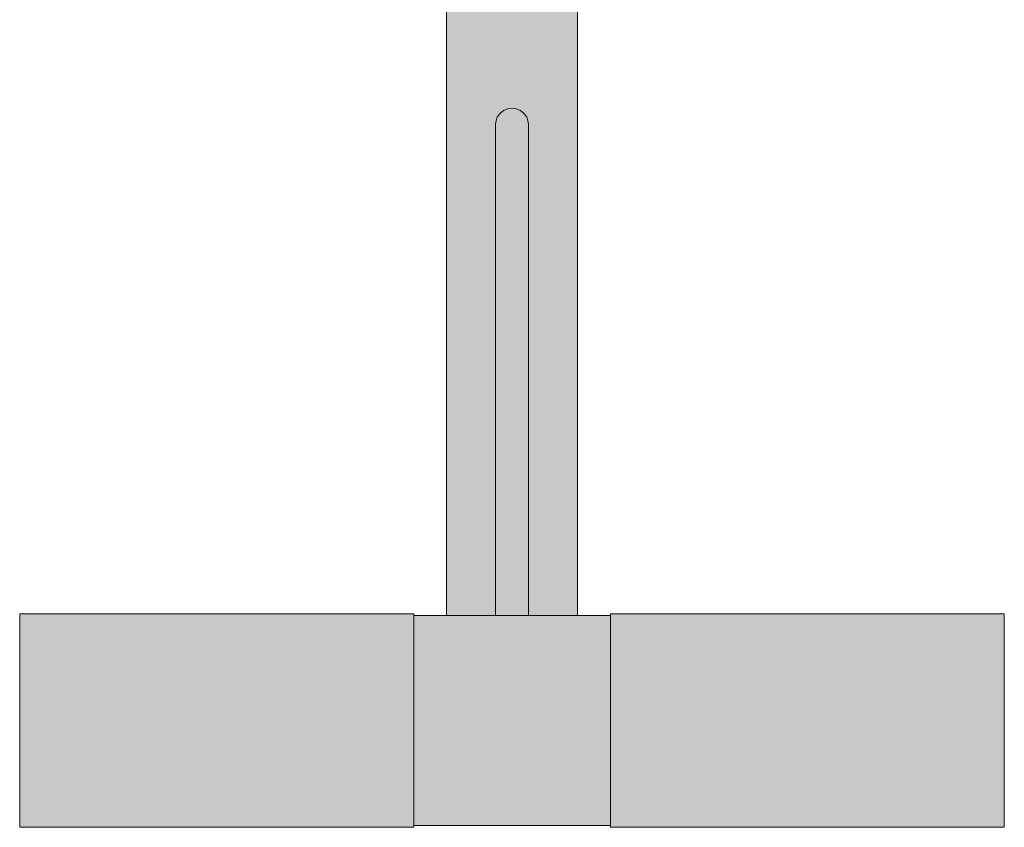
# Model space of a CAD drawing. Header units: millimetres. Extents: x 27 to 161, y -225 to -59.
# Tile 3 of 5: x 130 to 161, y -211 to -186. Entities that reach past the tile are written whole.
import ezdxf

# ---------------------------------------------------------------- set-up
doc = ezdxf.new("R2010")
doc.units = ezdxf.units.MM
doc.header["$MEASUREMENT"] = 0
doc.layers.add('Capa 1', color=7, linetype='Continuous', lineweight=0)

# ---------------------------------------------------------------- blocks, each defined once
blk = doc.blocks.new('Block_1')
at = {"layer": 'Capa 1', "true_color": 0xf6f6f6, "transparency": 33554687}
h = blk.add_hatch(color=7, dxfattribs=at)
h.dxf.hatch_style = 2
h.paths.add_polyline_path([(144.917, -189.423), (144.898, -189.514), (144.898, -204.809), (143.373, -204.809), (143.373, -175.277), (143.639, -175.277), (143.801, -175.368), (144.002, -175.439), (144.216, -175.491), (144.45, -175.55), (144.722, -175.582), (144.988, -175.621), (145.28, -175.621), (145.547, -175.621), (145.839, -175.621), (146.105, -175.582), (146.377, -175.55), (146.611, -175.491), (146.825, -175.439), (147.026, -175.368), (147.188, -175.277), (147.454, -175.277), (147.454, -204.809), (145.923, -204.809), (145.923, -189.514), (145.91, -189.423), (145.871, -189.294), (145.78, -189.19), (145.676, -189.099), (145.547, -189.047), (145.423, -189.028), (145.28, -189.047), (145.151, -189.099), (145.047, -189.19), (144.956, -189.294)])
h = blk.add_hatch(color=7, dxfattribs=at)
h.dxf.hatch_style = 2
h.paths.add_polyline_path([(144.898, -189.514), (144.917, -189.423), (144.956, -189.294), (145.047, -189.19), (145.151, -189.099), (145.28, -189.047), (145.423, -189.028), (145.547, -189.047), (145.676, -189.099), (145.78, -189.19), (145.871, -189.294), (145.91, -189.423), (145.923, -189.514), (145.923, -204.809), (144.898, -204.809)])
h = blk.add_hatch(color=7, dxfattribs=at)
h.dxf.hatch_style = 2
h.paths.add_polyline_path([(142.36, -204.79), (142.36, -204.809), (142.36, -204.841), (142.36, -204.932), (142.36, -205.062), (142.36, -205.224), (142.36, -205.419), (142.36, -205.633), (142.36, -205.886), (142.36, -206.159), (142.36, -206.464), (142.36, -206.769), (142.36, -207.093), (142.36, -207.437), (142.36, -207.775), (142.36, -208.118), (142.36, -208.462), (142.36, -208.8), (142.36, -209.144), (142.36, -209.468), (142.36, -209.773), (142.36, -210.059), (142.36, -210.331), (142.36, -210.565), (142.36, -210.779), (142.36, -210.961), (142.36, -211.123), (142.36, -211.246), (142.36, -211.324), (142.36, -211.337), (142.36, -211.376), (142.36, -211.395), (130.109, -211.395), (130.109, -211.376), (130.109, -211.324), (130.109, -211.246), (130.109, -211.123), (130.109, -210.961), (130.109, -210.779), (130.109, -210.565), (130.109, -210.331), (130.109, -210.059), (130.109, -209.773), (130.109, -209.468), (130.109, -209.144), (130.109, -208.8), (130.109, -208.462), (130.109, -208.118), (130.109, -207.775), (130.109, -207.437), (130.109, -207.093), (130.109, -206.769), (130.109, -206.464), (130.109, -206.159), (130.109, -205.886), (130.109, -205.633), (130.109, -205.419), (130.109, -205.224), (130.109, -205.062), (130.109, -204.932), (130.109, -204.841), (130.109, -204.79), (130.109, -204.751), (142.36, -204.751)])
h = blk.add_hatch(color=7, dxfattribs=at)
h.dxf.hatch_style = 2
h.paths.add_polyline_path([(160.718, -211.357), (160.718, -211.395), (148.48, -211.395), (148.48, -211.357), (148.48, -211.337), (148.48, -211.305), (148.48, -211.214), (148.48, -211.09), (148.48, -210.909), (148.48, -210.727), (148.48, -210.493), (148.48, -210.24), (148.48, -209.974), (148.48, -209.682), (148.48, -209.358), (148.48, -209.033), (148.48, -208.715), (148.48, -208.372), (148.48, -208.008), (148.48, -207.671), (148.48, -207.327), (148.48, -206.983), (148.48, -206.678), (148.48, -206.373), (148.48, -206.087), (148.48, -205.815), (148.48, -205.562), (148.48, -205.367), (148.48, -205.166), (148.48, -205.023), (148.48, -204.9), (148.48, -204.828), (148.48, -204.809), (148.48, -204.77), (148.48, -204.751), (160.718, -204.751), (160.718, -204.77), (160.718, -204.828), (160.718, -204.9), (160.718, -205.023), (160.718, -205.166), (160.718, -205.367), (160.718, -205.562), (160.718, -205.815), (160.718, -206.087), (160.718, -206.373), (160.718, -206.678), (160.718, -206.983), (160.718, -207.327), (160.718, -207.671), (160.718, -208.008), (160.718, -208.372), (160.718, -208.715), (160.718, -209.033), (160.718, -209.358), (160.718, -209.682), (160.718, -209.974), (160.718, -210.24), (160.718, -210.493), (160.718, -210.727), (160.718, -210.909), (160.718, -211.09), (160.718, -211.214), (160.718, -211.305)])
h = blk.add_hatch(color=7, dxfattribs=at)
h.dxf.hatch_style = 2
h.paths.add_polyline_path([(143.373, -204.809), (144.898, -204.809), (145.923, -204.809), (147.454, -204.809), (148.48, -204.809), (148.48, -204.828), (148.48, -204.9), (148.48, -205.023), (148.48, -205.166), (148.48, -205.367), (148.48, -205.562), (148.48, -205.815), (148.48, -206.087), (148.48, -206.373), (148.48, -206.678), (148.48, -206.983), (148.48, -207.327), (148.48, -207.671), (148.48, -208.008), (148.48, -208.372), (148.48, -208.715), (148.48, -209.033), (148.48, -209.358), (148.48, -209.682), (148.48, -209.974), (148.48, -210.24), (148.48, -210.493), (148.48, -210.727), (148.48, -210.909), (148.48, -211.09), (148.48, -211.214), (148.48, -211.305), (148.48, -211.337), (142.36, -211.337), (142.36, -211.324), (142.36, -211.246), (142.36, -211.123), (142.36, -210.961), (142.36, -210.779), (142.36, -210.565), (142.36, -210.331), (142.36, -210.059), (142.36, -209.773), (142.36, -209.468), (142.36, -209.144), (142.36, -208.8), (142.36, -208.462), (142.36, -208.118), (142.36, -207.775), (142.36, -207.437), (142.36, -207.093), (142.36, -206.769), (142.36, -206.464), (142.36, -206.159), (142.36, -205.886), (142.36, -205.633), (142.36, -205.419), (142.36, -205.224), (142.36, -205.062), (142.36, -204.932), (142.36, -204.841), (142.36, -204.809)])
at = {"layer": 'Capa 1'}
blk.add_lwpolyline([(147.454, -175.277), (147.454, -204.809), (145.923, -204.809), (145.923, -189.514), (145.91, -189.423), (145.871, -189.294), (145.78, -189.19), (145.676, -189.099), (145.547, -189.047), (145.423, -189.028), (145.28, -189.047), (145.151, -189.099), (145.047, -189.19), (144.956, -189.294), (144.917, -189.423), (144.898, -189.514), (144.898, -204.809), (143.373, -204.809), (143.373, -175.277)], dxfattribs=at)
for points in [[(144.898, -189.514), (144.917, -189.423), (144.956, -189.294), (145.047, -189.19), (145.151, -189.099), (145.28, -189.047), (145.423, -189.028), (145.547, -189.047), (145.676, -189.099), (145.78, -189.19), (145.871, -189.294), (145.91, -189.423), (145.923, -189.514), (145.923, -204.809), (144.898, -204.809)], [(142.36, -204.79), (142.36, -204.809), (142.36, -204.841), (142.36, -204.932), (142.36, -205.062), (142.36, -205.224), (142.36, -205.419), (142.36, -205.633), (142.36, -205.886), (142.36, -206.159), (142.36, -206.464), (142.36, -206.769), (142.36, -207.093), (142.36, -207.437), (142.36, -207.775), (142.36, -208.118), (142.36, -208.462), (142.36, -208.8), (142.36, -209.144), (142.36, -209.468), (142.36, -209.773), (142.36, -210.059), (142.36, -210.331), (142.36, -210.565), (142.36, -210.779), (142.36, -210.961), (142.36, -211.123), (142.36, -211.246), (142.36, -211.324), (142.36, -211.337), (142.36, -211.376), (142.36, -211.395), (130.109, -211.395), (130.109, -211.376), (130.109, -211.324), (130.109, -211.246), (130.109, -211.123), (130.109, -210.961), (130.109, -210.779), (130.109, -210.565), (130.109, -210.331), (130.109, -210.059), (130.109, -209.773), (130.109, -209.468), (130.109, -209.144), (130.109, -208.8), (130.109, -208.462), (130.109, -208.118), (130.109, -207.775), (130.109, -207.437), (130.109, -207.093), (130.109, -206.769), (130.109, -206.464), (130.109, -206.159), (130.109, -205.886), (130.109, -205.633), (130.109, -205.419), (130.109, -205.224), (130.109, -205.062), (130.109, -204.932), (130.109, -204.841), (130.109, -204.79), (130.109, -204.751), (142.36, -204.751)], [(160.718, -211.357), (160.718, -211.395), (148.48, -211.395), (148.48, -211.357), (148.48, -211.337), (148.48, -211.305), (148.48, -211.214), (148.48, -211.09), (148.48, -210.909), (148.48, -210.727), (148.48, -210.493), (148.48, -210.24), (148.48, -209.974), (148.48, -209.682), (148.48, -209.358), (148.48, -209.033), (148.48, -208.715), (148.48, -208.372), (148.48, -208.008), (148.48, -207.671), (148.48, -207.327), (148.48, -206.983), (148.48, -206.678), (148.48, -206.373), (148.48, -206.087), (148.48, -205.815), (148.48, -205.562), (148.48, -205.367), (148.48, -205.166), (148.48, -205.023), (148.48, -204.9), (148.48, -204.828), (148.48, -204.809), (148.48, -204.77), (148.48, -204.751), (160.718, -204.751), (160.718, -204.77), (160.718, -204.828), (160.718, -204.9), (160.718, -205.023), (160.718, -205.166), (160.718, -205.367), (160.718, -205.562), (160.718, -205.815), (160.718, -206.087), (160.718, -206.373), (160.718, -206.678), (160.718, -206.983), (160.718, -207.327), (160.718, -207.671), (160.718, -208.008), (160.718, -208.372), (160.718, -208.715), (160.718, -209.033), (160.718, -209.358), (160.718, -209.682), (160.718, -209.974), (160.718, -210.24), (160.718, -210.493), (160.718, -210.727), (160.718, -210.909), (160.718, -211.09), (160.718, -211.214), (160.718, -211.305)], [(143.373, -204.809), (144.898, -204.809), (145.923, -204.809), (147.454, -204.809), (148.48, -204.809), (148.48, -204.828), (148.48, -204.9), (148.48, -205.023), (148.48, -205.166), (148.48, -205.367), (148.48, -205.562), (148.48, -205.815), (148.48, -206.087), (148.48, -206.373), (148.48, -206.678), (148.48, -206.983), (148.48, -207.327), (148.48, -207.671), (148.48, -208.008), (148.48, -208.372), (148.48, -208.715), (148.48, -209.033), (148.48, -209.358), (148.48, -209.682), (148.48, -209.974), (148.48, -210.24), (148.48, -210.493), (148.48, -210.727), (148.48, -210.909), (148.48, -211.09), (148.48, -211.214), (148.48, -211.305), (148.48, -211.337), (142.36, -211.337), (142.36, -211.324), (142.36, -211.246), (142.36, -211.123), (142.36, -210.961), (142.36, -210.779), (142.36, -210.565), (142.36, -210.331), (142.36, -210.059), (142.36, -209.773), (142.36, -209.468), (142.36, -209.144), (142.36, -208.8), (142.36, -208.462), (142.36, -208.118), (142.36, -207.775), (142.36, -207.437), (142.36, -207.093), (142.36, -206.769), (142.36, -206.464), (142.36, -206.159), (142.36, -205.886), (142.36, -205.633), (142.36, -205.419), (142.36, -205.224), (142.36, -205.062), (142.36, -204.932), (142.36, -204.841), (142.36, -204.809)]]:
    blk.add_lwpolyline(points, close=True, dxfattribs=at)
blk = doc.blocks.new('Block_2')
at = {"layer": 'Capa 1', "color": 98, "lineweight": 18, "true_color": 0x000100}
for p, q in [((144.898, -189.514), (144.898, -204.809)), ((145.923, -204.809), (145.923, -189.514)), ((130.109, -204.751), (130.109, -204.79)), ((142.36, -204.751), (130.109, -204.751)), ((142.36, -204.751), (142.36, -204.79)), ((160.718, -204.751), (148.48, -204.751)), ((130.109, -211.395), (142.36, -211.395)), ((142.36, -211.337), (148.48, -211.337)), ((148.48, -211.395), (160.718, -211.395))]:
    blk.add_line(p, q, dxfattribs=at)
for points in [[(143.373, -169.988), (143.373, -170.021), (143.373, -175.277), (143.373, -204.809)], [(147.454, -204.809), (147.454, -175.277), (147.454, -170.021), (147.454, -169.988)], [(145.423, -189.028), (145.28, -189.047), (145.151, -189.099), (145.047, -189.19), (144.956, -189.294), (144.917, -189.423), (144.898, -189.514)], [(145.923, -189.514), (145.91, -189.423), (145.871, -189.294), (145.78, -189.19), (145.676, -189.099), (145.547, -189.047), (145.423, -189.028)], [(148.48, -206.678), (148.48, -206.373), (148.48, -206.087), (148.48, -205.815), (148.48, -205.562), (148.48, -205.367), (148.48, -205.166), (148.48, -205.023), (148.48, -204.9), (148.48, -204.828), (148.48, -204.809), (148.48, -204.77), (148.48, -204.751)], [(160.718, -206.678), (160.718, -206.373), (160.718, -206.087), (160.718, -205.815), (160.718, -205.562), (160.718, -205.367), (160.718, -205.166), (160.718, -205.023), (160.718, -204.9), (160.718, -204.828), (160.718, -204.77), (160.718, -204.751)], [(130.109, -204.79), (130.109, -204.841), (130.109, -204.932), (130.109, -205.062), (130.109, -205.224), (130.109, -205.419), (130.109, -205.633), (130.109, -205.886), (130.109, -206.159), (130.109, -206.464), (130.109, -206.769), (130.109, -207.093), (130.109, -207.437), (130.109, -207.775), (130.109, -208.118), (130.109, -208.462), (130.109, -208.8), (130.109, -209.144), (130.109, -209.468), (130.109, -209.773), (130.109, -210.059), (130.109, -210.331), (130.109, -210.565), (130.109, -210.779), (130.109, -210.961), (130.109, -211.123), (130.109, -211.246), (130.109, -211.324), (130.109, -211.376), (130.109, -211.395)], [(142.36, -204.79), (142.36, -204.809), (142.36, -204.841), (142.36, -204.932), (142.36, -205.062), (142.36, -205.224), (142.36, -205.419), (142.36, -205.633), (142.36, -205.886), (142.36, -206.159), (142.36, -206.464), (142.36, -206.769), (142.36, -207.093), (142.36, -207.437), (142.36, -207.775), (142.36, -208.118), (142.36, -208.462), (142.36, -208.8), (142.36, -209.144), (142.36, -209.468), (142.36, -209.773), (142.36, -210.059), (142.36, -210.331), (142.36, -210.565), (142.36, -210.779), (142.36, -210.961), (142.36, -211.123), (142.36, -211.246), (142.36, -211.324), (142.36, -211.337), (142.36, -211.376), (142.36, -211.395)], [(148.48, -204.809), (147.454, -204.809), (145.923, -204.809), (144.898, -204.809), (143.373, -204.809), (142.36, -204.809)], [(148.48, -211.395), (148.48, -211.357), (148.48, -211.337), (148.48, -211.305), (148.48, -211.214), (148.48, -211.09), (148.48, -210.909), (148.48, -210.727), (148.48, -210.493), (148.48, -210.24), (148.48, -209.974), (148.48, -209.682), (148.48, -209.358), (148.48, -209.033), (148.48, -208.715), (148.48, -208.372), (148.48, -208.008), (148.48, -207.671), (148.48, -207.327), (148.48, -206.983), (148.48, -206.678)], [(160.718, -211.395), (160.718, -211.357), (160.718, -211.305), (160.718, -211.214), (160.718, -211.09), (160.718, -210.909), (160.718, -210.727), (160.718, -210.493), (160.718, -210.24), (160.718, -209.974), (160.718, -209.682), (160.718, -209.358), (160.718, -209.033), (160.718, -208.715), (160.718, -208.372), (160.718, -208.008), (160.718, -207.671), (160.718, -207.327), (160.718, -206.983), (160.718, -206.678)]]:
    blk.add_lwpolyline(points, dxfattribs=at)
blk = doc.blocks.new('Block_0')
at = {"layer": 'Capa 1'}
for name in ['Block_1', 'Block_2']:
    blk.add_blockref(name, (0, 0), dxfattribs=at)

msp = doc.modelspace()

# ---------------------------------------------------------------- block references
at = {"layer": 'Capa 1'}
msp.add_blockref('Block_0', (0, 0), dxfattribs=at)

doc.saveas('drawing.dxf')
